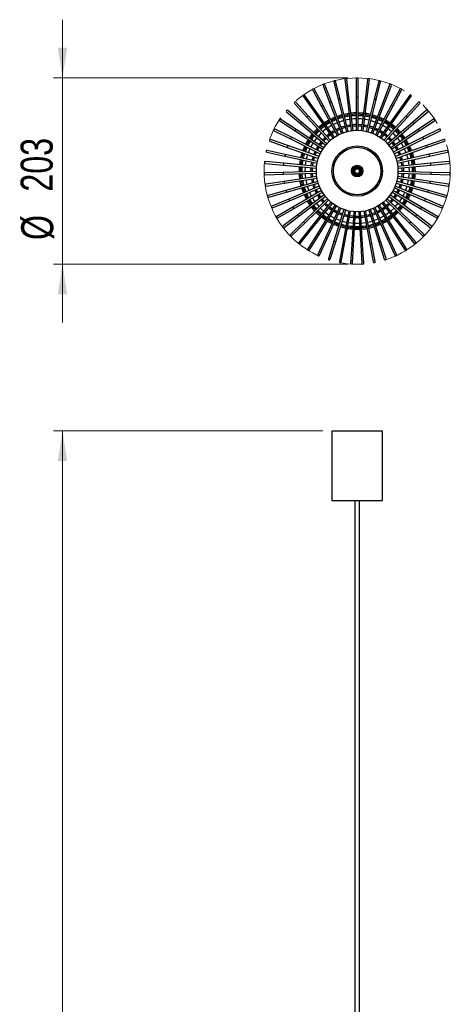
# Model space of a CAD drawing. Header units: millimetres. Extents: x 64 to 111, y 65 to 280.
# Tile 8 of 8: x 64 to 111, y 172 to 280. Entities that reach past the tile are written whole.
import ezdxf

# ---------------------------------------------------------------- set-up
doc = ezdxf.new("R2010")
doc.units = ezdxf.units.MM
doc.linetypes.add('CENTERX2', pattern=[20.32, 12.7, -2.54, 2.54, -2.54])
doc.styles.add('SLDTEXTSTYLE0', font='TXT', dxfattribs={"width": 0.75})
doc.dimstyles.new('SLDDIMSTYLE0', dxfattribs={"dimtxt": 3.5, "dimasz": 3.302, "dimexe": 0, "dimexo": 0.0625, "dimgap": 0.875, "dimtad": 1, "dimlfac": 10, "dimrnd": 1e-09, "dimzin": 12, "dimdsep": 46, "dimtxsty": 'SLDTEXTSTYLE0', "dimsah": 1, "dimcen": 0.09, "dimadec": 0, "dimazin": 3, "dimtfac": 1, "dimtofl": 0, "dimtmove": 0, "dimatfit": 3, "dimfxl": 0, "dimfrac": 2, "dimtolj": 1, "dimtzin": 12, "dimarcsym": 0})
doc.dimstyles.new('SLDDIMSTYLE1', dxfattribs={"dimtxt": 3.5, "dimasz": 3.302, "dimexe": 0, "dimexo": 0.0625, "dimgap": 0.875, "dimtad": 1, "dimdec": 0, "dimlfac": 10, "dimrnd": 1e-09, "dimzin": 12, "dimdsep": 46, "dimtxsty": 'SLDTEXTSTYLE0', "dimsah": 1, "dimcen": 0.09, "dimadec": 0, "dimazin": 3, "dimtfac": 1, "dimtmove": 0, "dimatfit": 0, "dimfxl": 0, "dimfrac": 2, "dimtolj": 1, "dimtzin": 12, "dimarcsym": 0})

# ---------------------------------------------------------------- blocks, each defined once
blk = doc.blocks.new('_D')
at = {"color": 7, "linetype": 'Continuous', "lineweight": 0}
for p, q in [((97.57, 234.93), (68.16, 234.93)), ((69.16, 64.93), (69.16, 234.93)), ((93.97, 64.93), (68.16, 64.93))]:
    blk.add_line(p, q, dxfattribs=at)
at = {"color": 7, "linetype": 'Continuous', "lineweight": 18}
for points in [[(69.16, 234.93), (68.65, 231.63), (69.67, 231.63)], [(69.16, 64.93), (69.67, 68.23), (68.65, 68.23)]]:
    blk.add_solid(points, dxfattribs=at)
at = {"color": 7, "linetype": 'Continuous', "lineweight": 18, "insert": (64.65, 144.8), "char_height": 3.5, "attachment_point": 1, "rotation": 90, "style": 'SLDTEXTSTYLE0'}
blk.add_mtext('1700,00', dxfattribs=at)
blk = doc.blocks.new('_D_2')
at = {"color": 7, "linetype": 'Continuous', "lineweight": 0}
for p, q in [((69.16, 273.45), (69.16, 279.8)), ((100.32, 273.45), (68.16, 273.45)), ((69.16, 253.12), (69.16, 273.45)), ((100.32, 253.12), (68.16, 253.12)), ((69.16, 253.12), (69.16, 246.77))]:
    blk.add_line(p, q, dxfattribs=at)
at = {"color": 7, "linetype": 'Continuous', "lineweight": 18}
for points in [[(69.16, 273.45), (69.67, 276.75), (68.65, 276.75)], [(69.16, 253.12), (68.65, 249.82), (69.67, 249.82)]]:
    blk.add_solid(points, dxfattribs=at)
at = {"color": 7, "linetype": 'Continuous', "lineweight": 18, "char_height": 3.5, "attachment_point": 1, "rotation": 90, "style": 'SLDTEXTSTYLE0'}
for s, insert in [('203', (64.59, 261.04)), ('%%c', (64.65, 255.76))]:
    blk.add_mtext(s, dxfattribs=dict(at, insert=insert))

msp = doc.modelspace()

# ---------------------------------------------------------------- linework, layer by layer
at = {"color": 7, "linetype": 'Continuous', "lineweight": 25}
for p, q in [((98.7697, 273.0198), (99.2575, 271.0802)), ((99.4515, 271.129), (98.9636, 273.0686)), ((99.9855, 273.2598), (100.2313, 271.275)), ((100.4297, 271.2996), (100.184, 273.2844)), ((101.2216, 273.3486), (101.2216, 271.3486)), ((101.4216, 271.3486), (101.4216, 273.3486)), ((102.4592, 273.2848), (102.2134, 271.2999)), ((102.4119, 271.2754), (102.6577, 273.2602)), ((103.6796, 273.0694), (103.1917, 271.1298)), ((103.3857, 271.081), (103.8735, 273.0206)), ((96.4721, 272.103), (97.4182, 270.3409)), ((97.5944, 270.4356), (96.6483, 272.1976)), ((97.5926, 272.6323), (98.3151, 270.7673)), ((98.5016, 270.8396), (97.7791, 272.7045)), ((104.8642, 272.7056), (104.1418, 270.8407)), ((104.3282, 270.7684), (105.0507, 272.6334)), ((105.9952, 272.199), (105.049, 270.437)), ((105.2252, 270.3424), (106.1714, 272.1044)), ((95.9627, 269.3101), (94.6153, 270.7881)), ((95.4251, 271.44), (96.5806, 269.8076)), ((96.7438, 269.9231), (95.5883, 271.5555)), ((98.4083, 270.8034), (98.3151, 270.7673)), ((98.3151, 270.7673), (99.6213, 267.3955)), ((98.5016, 270.8396), (98.4083, 270.8034)), ((99.8078, 267.4679), (98.5016, 270.8396)), ((99.3545, 271.1046), (99.2575, 271.0802)), ((99.2575, 271.0802), (100.1395, 267.5735)), ((99.4515, 271.129), (99.3545, 271.1046)), ((100.3334, 267.6224), (99.4515, 271.129)), ((100.3305, 271.2873), (100.2313, 271.275)), ((100.2313, 271.275), (100.6756, 267.6864)), ((100.4297, 271.2996), (100.3305, 271.2873)), ((100.8741, 267.7111), (100.4297, 271.2996)), ((101.2216, 271.3486), (101.2216, 267.7326)), ((101.3216, 271.3486), (101.2216, 271.3486)), ((101.4216, 271.3486), (101.3216, 271.3486)), ((101.4216, 267.7327), (101.4216, 271.3486)), ((102.2134, 271.2999), (101.769, 267.7114)), ((101.9675, 267.6869), (102.4119, 271.2754)), ((102.3126, 271.2877), (102.2134, 271.2999)), ((103.1917, 271.1298), (102.3098, 267.623)), ((102.4119, 271.2754), (102.3126, 271.2877)), ((102.5037, 267.5743), (103.3857, 271.081)), ((104.1418, 270.8407), (102.8355, 267.4689)), ((103.022, 267.3967), (104.3282, 270.7684)), ((103.2887, 271.1054), (103.1917, 271.1298)), ((103.3857, 271.081), (103.2887, 271.1054)), ((104.235, 270.8045), (104.1418, 270.8407)), ((104.3282, 270.7684), (104.235, 270.8045)), ((107.0554, 271.5573), (105.8998, 269.9249)), ((106.0631, 269.8094), (107.2186, 271.4418)), ((108.0287, 270.7902), (106.6813, 269.3122)), ((93.6138, 269.755), (95.1326, 268.4538)), ((95.2627, 268.6057), (93.7439, 269.9069)), ((94.4675, 270.6534), (95.8148, 269.1753)), ((96.6622, 269.8654), (96.5806, 269.8076)), ((96.5806, 269.8076), (98.6698, 266.8563)), ((96.7438, 269.9231), (96.6622, 269.8654)), ((98.833, 266.9719), (96.7438, 269.9231)), ((97.5063, 270.3882), (97.4182, 270.3409)), ((97.4182, 270.3409), (99.1289, 267.1552)), ((97.5944, 270.4356), (97.5063, 270.3882)), ((99.3051, 267.2499), (97.5944, 270.4356)), ((105.049, 270.437), (103.3384, 267.2513)), ((103.5146, 267.1568), (105.2252, 270.3424)), ((105.8998, 269.9249), (103.8106, 266.9736)), ((103.9739, 266.8581), (106.0631, 269.8094)), ((105.1371, 270.3897), (105.049, 270.437)), ((105.2252, 270.3424), (105.1371, 270.3897)), ((105.9815, 269.8671), (105.8998, 269.9249)), ((106.0631, 269.8094), (105.9815, 269.8671)), ((106.8291, 269.1774), (108.1765, 270.6554)), ((108.9003, 269.9092), (107.3815, 268.608)), ((107.5116, 268.4561), (109.0304, 269.7574)), ((92.877, 268.7586), (94.5442, 267.6539)), ((94.6547, 267.8206), (92.9875, 268.9253)), ((95.2627, 268.6057), (95.1977, 268.5297)), ((98.0086, 266.2531), (95.2627, 268.6057)), ((95.8887, 269.2427), (95.8148, 269.1753)), ((95.8148, 269.1753), (98.2509, 266.5031)), ((95.9627, 269.3101), (95.8887, 269.2427)), ((98.3987, 266.6379), (95.9627, 269.3101)), ((106.6813, 269.3122), (104.2452, 266.6399)), ((104.3931, 266.5053), (106.8291, 269.1774)), ((107.3815, 268.608), (104.6355, 266.2554)), ((106.7552, 269.2448), (106.6813, 269.3122)), ((106.8291, 269.1774), (106.7552, 269.2448)), ((107.4465, 268.5321), (107.3815, 268.608)), ((109.657, 268.9279), (107.9898, 267.8232)), ((108.1003, 267.6564), (109.7675, 268.7612)), ((92.2682, 267.6792), (94.0585, 266.7877)), ((94.1477, 266.9667), (92.3574, 267.8582)), ((94.5994, 267.7372), (94.5442, 267.6539)), ((94.5442, 267.6539), (97.5585, 265.6565)), ((94.6547, 267.8206), (94.5994, 267.7372)), ((97.6689, 265.8233), (94.6547, 267.8206)), ((95.1977, 268.5297), (95.1326, 268.4538)), ((95.1326, 268.4538), (97.8786, 266.1012)), ((104.7657, 266.1036), (107.5116, 268.4561)), ((107.9898, 267.8232), (104.9756, 265.8258)), ((105.0861, 265.6591), (108.1003, 267.6564)), ((107.5116, 268.4561), (107.4465, 268.5321)), ((108.0451, 267.7398), (107.9898, 267.8232)), ((108.1003, 267.6564), (108.0451, 267.7398)), ((110.2875, 267.861), (108.4971, 266.9695)), ((108.5863, 266.7905), (110.3766, 267.6819)), ((91.7967, 266.5331), (93.683, 265.8684)), ((93.7495, 266.057), (91.8632, 266.7217)), ((94.1031, 266.8772), (94.0585, 266.7877)), ((94.0585, 266.7877), (97.2954, 265.1759)), ((94.1477, 266.9667), (94.1031, 266.8772)), ((97.3845, 265.355), (94.1477, 266.9667)), ((97.9376, 266.8468), (97.6554, 266.5557)), ((108.4971, 266.9695), (105.2603, 265.3577)), ((105.3495, 265.1787), (108.5863, 266.7905)), ((108.5417, 266.88), (108.4971, 266.9695)), ((108.5863, 266.7905), (108.5417, 266.88)), ((110.782, 266.7247), (108.8957, 266.0599)), ((108.9622, 265.8713), (110.8485, 266.536)), ((93.4661, 265.1053), (91.5124, 265.5332)), ((93.7162, 265.9627), (93.683, 265.8684)), ((93.683, 265.8684), (97.0934, 264.6666)), ((93.7495, 266.057), (93.7162, 265.9627)), ((97.1598, 264.8553), (93.7495, 266.057)), ((108.8957, 266.0599), (105.4853, 264.8582)), ((105.5518, 264.6696), (108.9622, 265.8713)), ((108.9289, 265.9656), (108.8957, 266.0599)), ((108.9622, 265.8713), (108.9289, 265.9656)), ((111.1332, 265.5362), (109.1795, 265.1083)), ((93.3018, 264.126), (91.3103, 264.3105)), ((91.4696, 265.3378), (93.4233, 264.9099)), ((93.4447, 265.0076), (93.4233, 264.9099)), ((93.4233, 264.9099), (96.9555, 264.1364)), ((93.4661, 265.1053), (93.4447, 265.0076)), ((96.9983, 264.3317), (93.4661, 265.1053)), ((109.1795, 265.1083), (105.6472, 264.3347)), ((105.6901, 264.1394), (109.2222, 264.9129)), ((109.2008, 265.0106), (109.1795, 265.1083)), ((109.2222, 264.9129), (109.2008, 265.0106)), ((109.2222, 264.9129), (111.1759, 265.3408)), ((111.3356, 264.3136), (109.3441, 264.129)), ((91.2919, 264.1114), (93.2833, 263.9268)), ((96.8733, 263.2452), (93.2591, 263.1339)), ((93.2926, 264.0264), (93.2833, 263.9268)), ((93.2833, 263.9268), (96.8839, 263.5932)), ((93.3018, 264.126), (93.2926, 264.0264)), ((96.9023, 263.7923), (93.3018, 264.126)), ((100.7888, 263.2479), (100.6945, 263.2415)), ((100.8941, 263.2549), (100.7888, 263.2479)), ((109.3441, 264.129), (105.7436, 263.7954)), ((105.7621, 263.5963), (109.3626, 263.9299)), ((109.3872, 263.1369), (105.773, 263.2483)), ((107.5119, 263.6566), (107.505, 263.7578)), ((107.5225, 263.1944), (107.5119, 263.6566)), ((107.6616, 263.6656), (107.6543, 263.7716)), ((109.3533, 264.0295), (109.3441, 264.129)), ((109.3626, 263.9299), (109.3533, 264.0295)), ((109.3626, 263.9299), (111.354, 264.1144)), ((93.2591, 263.1339), (91.2601, 263.0723)), ((91.2662, 262.8724), (93.2653, 262.9339)), ((93.3387, 262.144), (91.3623, 261.8372)), ((93.2591, 263.1339), (93.2622, 263.0339)), ((93.2622, 263.0339), (93.2653, 262.9339)), ((93.2653, 262.9339), (96.8795, 263.0453)), ((96.9117, 262.6987), (93.3387, 262.144)), ((93.3387, 262.144), (93.354, 262.0452)), ((93.3693, 261.9464), (96.9425, 262.501)), ((97.0171, 262.161), (93.5392, 261.1715)), ((109.1078, 261.1744), (105.6299, 262.164)), ((105.7043, 262.5041), (109.2773, 261.9494)), ((109.308, 262.1471), (105.7349, 262.7017)), ((105.7669, 263.0484), (109.381, 262.937)), ((106.1945, 262.6304), (106.2323, 263.0443)), ((109.2927, 262.0483), (109.308, 262.1471)), ((111.2844, 261.8403), (109.308, 262.1471)), ((109.381, 262.937), (109.3841, 263.037)), ((109.381, 262.937), (111.3801, 262.8754)), ((109.3841, 263.037), (109.3872, 263.1369)), ((111.3862, 263.0754), (109.3872, 263.1369)), ((91.393, 261.6396), (93.3693, 261.9464)), ((93.5392, 261.1715), (91.6156, 260.6241)), ((93.354, 262.0452), (93.3693, 261.9464)), ((93.5392, 261.1715), (93.5666, 261.0753)), ((93.5666, 261.0753), (93.594, 260.9791)), ((93.594, 260.9791), (97.0719, 261.9686)), ((97.1877, 261.6403), (93.8578, 260.2309)), ((93.9358, 260.0467), (97.2657, 261.4562)), ((97.421, 261.1446), (94.2896, 259.3367)), ((96.6101, 261.8373), (96.7456, 261.4532)), ((108.3582, 259.3393), (105.2267, 261.1473)), ((105.3818, 261.459), (108.7116, 260.0496)), ((108.7896, 260.2338), (105.4596, 261.6432)), ((105.5752, 261.9716), (109.0531, 260.9821)), ((105.9018, 261.4561), (106.0368, 261.8396)), ((106.04, 261.3976), (106.1802, 261.7956)), ((109.0531, 260.9821), (109.0804, 261.0783)), ((109.0804, 261.0783), (109.1078, 261.1744)), ((111.0315, 260.6271), (109.1078, 261.1744)), ((109.2773, 261.9494), (109.2927, 262.0483)), ((109.2773, 261.9494), (111.2537, 261.6427)), ((91.6703, 260.4318), (93.594, 260.9791)), ((93.8578, 260.2309), (92.016, 259.4514)), ((92.094, 259.2672), (93.9358, 260.0467)), ((93.8578, 260.2309), (93.8968, 260.1388)), ((93.8968, 260.1388), (93.9358, 260.0467)), ((94.3896, 259.1635), (97.5211, 260.9714)), ((97.7135, 260.6813), (94.8279, 258.5022)), ((94.9485, 258.3426), (97.834, 260.5217)), ((98.0606, 260.2574), (95.4648, 257.7403)), ((95.604, 257.5967), (98.1999, 260.1139)), ((104.4485, 260.1161), (107.0444, 257.5989)), ((107.1836, 257.7425), (104.5877, 260.2597)), ((104.8141, 260.5242), (107.6996, 258.3451)), ((107.8201, 258.5047), (104.9346, 260.6838)), ((105.1267, 260.9741), (108.2582, 259.1661)), ((108.7116, 260.0496), (108.7506, 260.1417)), ((108.7116, 260.0496), (110.5534, 259.27)), ((108.7506, 260.1417), (108.7896, 260.2338)), ((110.6314, 259.4542), (108.7896, 260.2338)), ((109.0531, 260.9821), (110.9767, 260.4347)), ((94.2896, 259.3367), (92.5575, 258.3367)), ((92.6575, 258.1635), (94.3896, 259.1635)), ((94.2896, 259.3367), (94.3396, 259.2501)), ((94.3396, 259.2501), (94.3896, 259.1635)), ((98.4573, 259.8795), (96.1904, 257.0624)), ((96.3462, 256.937), (98.6131, 259.7541)), ((98.8973, 259.5531), (96.9938, 256.4788)), ((97.1639, 256.3735), (99.0674, 259.4479)), ((99.3742, 259.2833), (97.8629, 255.9984)), ((98.0446, 255.9148), (99.5559, 259.1997)), ((99.8806, 259.0741), (98.7844, 255.6284)), ((98.975, 255.5677), (100.0712, 259.0135)), ((100.4088, 258.9287), (99.7444, 255.3744)), ((102.9048, 255.375), (102.2404, 258.9294)), ((102.578, 259.0144), (103.6741, 255.5687)), ((103.8647, 255.6293), (102.7685, 259.0751)), ((103.0931, 259.201), (104.6044, 255.9161)), ((104.7861, 255.9997), (103.2748, 259.2846)), ((103.5814, 259.4494), (105.485, 256.3751)), ((105.655, 256.4804), (103.7515, 259.5548)), ((104.0355, 259.756), (106.3024, 256.939)), ((106.4582, 257.0643), (104.1913, 259.8815)), ((108.2582, 259.1661), (108.3082, 259.2527)), ((108.2582, 259.1661), (109.9902, 258.1661)), ((108.3082, 259.2527), (108.3582, 259.3393)), ((110.0902, 258.3393), (108.3582, 259.3393)), ((94.8279, 258.5022), (93.2319, 257.297)), ((93.3524, 257.1374), (94.9485, 258.3426)), ((94.8279, 258.5022), (94.8882, 258.4224)), ((94.8882, 258.4224), (94.9485, 258.3426)), ((99.941, 255.3377), (100.6054, 258.8921)), ((100.951, 258.8494), (100.7284, 255.2404)), ((100.928, 255.2281), (101.1506, 258.8371)), ((101.4987, 258.8373), (101.7213, 255.2282)), ((101.9209, 255.2406), (101.6983, 258.8496)), ((102.0438, 258.8925), (102.7082, 255.3382)), ((107.6996, 258.3451), (107.7599, 258.4249)), ((107.6996, 258.3451), (109.2956, 257.1398)), ((107.7599, 258.4249), (107.8201, 258.5047)), ((109.4162, 257.2994), (107.8201, 258.5047)), ((95.4648, 257.7403), (94.0289, 256.348)), ((94.1682, 256.2045), (95.604, 257.5967)), ((96.1904, 257.0624), (94.9365, 255.5042)), ((95.0924, 255.3789), (96.3462, 256.937)), ((95.4648, 257.7403), (95.5344, 257.6685)), ((95.5344, 257.6685), (95.604, 257.5967)), ((96.1904, 257.0624), (96.2683, 256.9997)), ((96.2683, 256.9997), (96.3462, 256.937)), ((101.0736, 257.5893), (101.3231, 257.5838)), ((101.3231, 257.5838), (101.5757, 257.5894)), ((106.3024, 256.939), (106.3803, 257.0016)), ((106.3024, 256.939), (107.5563, 255.3808)), ((106.3803, 257.0016), (106.4582, 257.0643)), ((107.7121, 255.5062), (106.4582, 257.0643)), ((107.0444, 257.5989), (107.114, 257.6707)), ((107.0444, 257.5989), (108.4802, 256.2067)), ((107.114, 257.6707), (107.1836, 257.7425)), ((108.6194, 256.3503), (107.1836, 257.7425)), ((96.9938, 256.4788), (95.941, 254.7784)), ((96.111, 254.6731), (97.1639, 256.3735)), ((96.9938, 256.4788), (97.0789, 256.4262)), ((97.8629, 255.9984), (97.027, 254.1814)), ((97.0789, 256.4262), (97.1639, 256.3735)), ((97.2087, 254.0978), (98.0446, 255.9148)), ((97.8629, 255.9984), (97.9537, 255.9566)), ((97.9537, 255.9566), (98.0446, 255.9148)), ((104.6044, 255.9161), (104.6953, 255.9579)), ((104.6044, 255.9161), (105.4403, 254.0991)), ((104.6953, 255.9579), (104.7861, 255.9997)), ((105.622, 254.1827), (104.7861, 255.9997)), ((105.485, 256.3751), (105.57, 256.4278)), ((105.485, 256.3751), (106.5378, 254.6747)), ((105.57, 256.4278), (105.655, 256.4804)), ((106.7079, 254.78), (105.655, 256.4804)), ((98.7844, 255.6284), (98.1781, 253.7225)), ((98.3687, 253.6619), (98.975, 255.5677)), ((98.7844, 255.6284), (98.8797, 255.5981)), ((98.8797, 255.5981), (98.975, 255.5677)), ((99.7444, 255.3744), (99.3769, 253.4085)), ((99.5735, 253.3717), (99.941, 255.3377)), ((99.7444, 255.3744), (99.8427, 255.356)), ((99.8427, 255.356), (99.941, 255.3377)), ((100.7284, 255.2404), (100.6052, 253.2442)), ((100.7284, 255.2404), (100.8282, 255.2342)), ((100.8049, 253.2318), (100.928, 255.2281)), ((100.8282, 255.2342), (100.928, 255.2281)), ((101.7213, 255.2282), (101.8211, 255.2344)), ((101.7213, 255.2282), (101.8444, 253.232)), ((101.8211, 255.2344), (101.9209, 255.2406)), ((102.0441, 253.2444), (101.9209, 255.2406)), ((102.7082, 255.3382), (102.8065, 255.3566)), ((102.7082, 255.3382), (103.0757, 253.3723)), ((102.8065, 255.3566), (102.9048, 255.375)), ((103.2723, 253.409), (102.9048, 255.375)), ((103.6741, 255.5687), (103.7694, 255.599)), ((103.6741, 255.5687), (104.2804, 253.6628)), ((103.7694, 255.599), (103.8647, 255.6293)), ((104.471, 253.7234), (103.8647, 255.6293)), ((98.5731, 234.9293), (98.5731, 227.3293)), ((98.5731, 234.9293), (104.0731, 234.9293)), ((104.0731, 227.3293), (104.0731, 234.9293)), ((98.5731, 227.3293), (104.0731, 227.3293)), ((101.0731, 227.3293), (101.0731, 98.3293)), ((101.5731, 98.3293), (101.5731, 227.3293))]:
    msp.add_line(p, q, dxfattribs=at)
at = {"color": 7, "linetype": 'Continuous', "lineweight": 25, "flags": 128}
for points in [[(98.3009, 268.6973), (98.1712, 268.6229), (97.8217, 268.4005)], [(98.3032, 268.6929), (97.95, 268.48), (97.8246, 268.3964)], [(98.9348, 269.1676), (98.652, 269.0447), (98.4061, 268.9241)], [(98.989, 269.0277), (98.584, 268.8459), (98.477, 268.792)], [(98.9908, 269.023), (98.7723, 268.9293), (98.4794, 268.7876)], [(99.676, 269.4165), (99.5404, 269.3784), (99.1213, 269.2399)], [(99.7126, 269.271), (99.4543, 269.1954), (99.1755, 269.1)], [(99.8345, 268.786), (99.5617, 268.7048), (99.3561, 268.6337)], [(100.4421, 269.5724), (100.0009, 269.4946), (99.8699, 269.4653)], [(100.4605, 269.4235), (100.3672, 269.4097), (99.9067, 269.3198), (99.9065, 269.3198)], [(100.4611, 269.4185), (100.1089, 269.3586), (99.9077, 269.3149)], [(100.522, 268.9272), (100.4314, 268.9136), (100.0285, 268.8348)], [(101.2216, 269.633), (100.9413, 269.6223), (100.6406, 269.597)], [(101.2216, 269.483), (100.8333, 269.4644), (100.659, 269.4481)], [(101.2216, 269.478), (101.039, 269.4723), (100.6596, 269.4432)], [(101.2216, 268.9829), (100.8759, 268.9662), (100.7205, 268.9519)], [(102.0026, 269.5973), (101.8903, 269.6084), (101.4216, 269.633)], [(101.9841, 269.4485), (101.7711, 269.4676), (101.4216, 269.483)], [(101.9227, 268.9522), (101.7703, 268.9662), (101.4216, 268.9829)], [(102.6147, 268.8355), (102.2148, 268.9136), (102.1212, 268.9277)], [(102.7355, 269.3157), (102.4397, 269.3773), (102.182, 269.419)], [(102.7733, 269.466), (102.3613, 269.5483), (102.2011, 269.5728)], [(103.2872, 268.6347), (103.0845, 268.7048), (102.8087, 268.7868)], [(103.466, 269.0964), (103.346, 269.1392), (102.9294, 269.2669)], [(103.4678, 269.101), (103.1519, 269.208), (102.9307, 269.2718)], [(103.522, 269.2409), (103.2834, 269.3236), (102.9673, 269.4173)], [(104.1641, 268.789), (103.783, 268.9695), (103.6525, 269.0242)], [(104.1664, 268.7934), (104.0245, 268.8644), (103.6543, 269.0288)], [(104.8191, 268.3981), (104.6124, 268.5334), (104.3403, 268.6944)], [(104.8219, 268.4022), (104.4388, 268.6441), (104.3427, 268.6988)], [(104.9086, 268.5247), (104.5783, 268.736), (104.4136, 268.831)], [(96.9706, 267.9075), (96.7319, 267.6706), (96.5655, 267.4895)], [(97.0751, 267.7929), (96.8667, 267.5871), (96.6832, 267.3886)], [(97.5718, 268.4073), (97.437, 268.3059), (97.1184, 268.0423)], [(97.6585, 268.2849), (97.402, 268.0864), (97.2195, 267.9314)], [(97.6614, 268.2808), (97.5667, 268.21), (97.2228, 267.9277)], [(97.9474, 267.8767), (97.6213, 267.6181), (97.5564, 267.5619)], [(98.5374, 268.2567), (98.3449, 268.1438), (98.1106, 267.9923)], [(98.8308, 267.7104), (98.6187, 267.5841), (98.4689, 267.4862)], [(98.9018, 267.5782), (98.5629, 267.3687), (98.5556, 267.3637)], [(98.9089, 267.565), (98.5965, 267.3732), (98.5643, 267.3515)], [(99.3937, 267.9831), (99.3737, 267.9749), (99.007, 267.8051)], [(99.4479, 267.8432), (99.293, 267.7764), (99.078, 267.6729)], [(99.4533, 267.8292), (99.3269, 267.7751), (99.0851, 267.6597)], [(99.9858, 268.1846), (99.7731, 268.1215), (99.5801, 268.0554)], [(100.0224, 268.0391), (99.6813, 267.9324), (99.6343, 267.9155)], [(100.026, 268.0246), (99.7149, 267.9283), (99.6398, 267.9015)], [(100.5982, 268.3118), (100.1833, 268.2343), (100.1797, 268.2335)], [(100.6166, 268.1629), (100.4905, 268.143), (100.2163, 268.088)], [(100.6185, 268.148), (100.523, 268.1332), (100.22, 268.0734)], [(101.2216, 268.3628), (101.0249, 268.355), (100.7967, 268.3364)], [(101.2216, 268.2128), (100.9056, 268.1961), (100.8151, 268.1876)], [(101.2216, 268.1978), (100.9371, 268.1836), (100.8169, 268.1727)], [(101.8465, 268.3368), (101.4503, 268.3622), (101.4216, 268.3628)], [(101.828, 268.1879), (101.7418, 268.196), (101.4216, 268.2128)], [(101.8262, 268.173), (101.7708, 268.1784), (101.4216, 268.1978)], [(102.4232, 268.0741), (102.1842, 268.1228), (102.0247, 268.1485)], [(102.4269, 268.0887), (102.1569, 268.1428), (102.0265, 268.1634)], [(102.4635, 268.2342), (102.2954, 268.2699), (102.045, 268.3123)], [(103.0035, 267.9026), (102.9896, 267.9076), (102.6172, 268.0254)], [(103.009, 267.9166), (102.9661, 267.932), (102.6208, 268.0399)], [(103.0632, 268.0565), (102.7092, 268.171), (102.6574, 268.1854)], [(103.5584, 267.6611), (103.3758, 267.7496), (103.1901, 267.8304)], [(103.5655, 267.6743), (103.3543, 267.7759), (103.1955, 267.8444)], [(103.6365, 267.8065), (103.5048, 267.8714), (103.2497, 267.9843)], [(104.0794, 267.3532), (103.7471, 267.5595), (103.7346, 267.5665)], [(104.088, 267.3655), (104.0843, 267.368), (103.7417, 267.5797)], [(104.1747, 267.4879), (103.8811, 267.6728), (103.8127, 267.7119)], [(104.533, 267.9941), (104.3013, 268.1438), (104.1061, 268.2582)], [(105.0875, 267.5639), (105.025, 267.6181), (104.6963, 267.8785)], [(105.4244, 267.9335), (105.2116, 268.1128), (104.9852, 268.2867)], [(105.5255, 268.0443), (105.3545, 268.1899), (105.0719, 268.4091)], [(105.9609, 267.391), (105.7099, 267.658), (105.5689, 267.7951)], [(105.9647, 267.3942), (105.8955, 267.4711), (105.5723, 267.7987)], [(95.9743, 266.7062), (95.8709, 266.539), (95.6834, 266.202)], [(96.0994, 266.6234), (95.9048, 266.2975), (95.8177, 266.1352)], [(96.1035, 266.6206), (96.0122, 266.4732), (95.8222, 266.1329)], [(96.5494, 267.24), (96.4213, 267.0802), (96.2098, 266.7901)], [(96.5532, 267.2367), (96.2686, 266.8657), (96.214, 266.7873)], [(96.9291, 266.9146), (96.7117, 266.6342), (96.6267, 266.5139)], [(97.4086, 267.4271), (97.2926, 267.3143), (97.0592, 267.0665)], [(97.4, 266.5112), (97.3549, 266.4555), (97.1436, 266.1714)], [(97.8264, 266.9688), (97.6342, 266.7764), (97.5301, 266.6631)], [(97.9274, 266.8579), (97.9123, 266.8435), (97.644, 266.5655)], [(98.3057, 267.3706), (98.2683, 267.3427), (97.9741, 267.1036)], [(98.3924, 267.2481), (98.2265, 267.1199), (98.0752, 266.9927)], [(98.4011, 267.2359), (98.2595, 267.1272), (98.0853, 266.9816)], [(104.5586, 266.9837), (104.4348, 267.0883), (104.2427, 267.2377)], [(104.5687, 266.9948), (104.4207, 267.1191), (104.2513, 267.25)], [(104.6698, 267.1056), (104.5772, 267.1847), (104.338, 267.3724)], [(104.9887, 266.558), (104.7463, 266.8107), (104.7064, 266.849)], [(105.0001, 266.5678), (104.7348, 266.8426), (104.7165, 266.8601)], [(105.114, 266.6654), (104.8922, 266.8988), (104.8176, 266.9709)], [(105.585, 267.0688), (105.3536, 267.3143), (105.2354, 267.4292)], [(105.5009, 266.1739), (105.4451, 266.2529), (105.2442, 266.5136)], [(106.0178, 266.5164), (105.9345, 266.6342), (105.7151, 266.917)], [(106.4305, 266.7899), (106.3195, 266.9463), (106.0911, 267.2391)], [(106.4347, 266.7927), (106.199, 267.1133), (106.0949, 267.2424)], [(106.5597, 266.8755), (106.3452, 267.1699), (106.2088, 267.34)], [(106.8271, 266.1379), (106.7209, 266.3341), (106.5452, 266.626)], [(106.9614, 266.2048), (106.8683, 266.378), (106.6702, 266.7088)], [(95.5943, 266.023), (95.4466, 265.69), (95.3675, 265.4869)], [(95.7331, 265.9539), (95.5919, 265.6357), (95.5137, 265.4353)], [(96.1762, 265.7332), (96.057, 265.4651), (95.9806, 265.2708)], [(96.5162, 266.3471), (96.4631, 266.262), (96.2653, 265.9123)], [(96.7313, 265.4568), (96.6908, 265.369), (96.5655, 265.0647)], [(96.8656, 265.3899), (96.7488, 265.1226), (96.707, 265.0148)], [(96.8791, 265.3832), (96.7742, 265.1451), (96.7212, 265.0099)], [(97.0332, 266.0046), (96.8815, 265.7493), (96.8204, 265.6359)], [(97.1582, 265.9217), (97.1254, 265.8692), (96.9547, 265.569)], [(97.1707, 265.9134), (97.1542, 265.8871), (96.9681, 265.5623)], [(97.514, 266.4136), (97.3598, 266.2158), (97.2686, 266.0885)], [(97.5254, 266.4038), (97.3899, 266.2313), (97.2812, 266.0802)], [(105.3633, 266.0827), (105.2931, 266.1815), (105.1189, 266.4062)], [(105.3758, 266.091), (105.2872, 266.2148), (105.1303, 266.4159)], [(105.6766, 265.565), (105.5245, 265.8344), (105.4738, 265.9161)], [(105.6901, 265.5717), (105.5215, 265.8681), (105.4863, 265.9243)], [(105.8244, 265.6386), (105.6791, 265.8976), (105.6114, 266.0072)], [(105.924, 265.0127), (105.8951, 265.0876), (105.7658, 265.386)], [(105.9381, 265.0177), (105.8978, 265.1214), (105.7793, 265.3927)], [(106.0796, 265.0676), (106.054, 265.1345), (105.9136, 265.4596)], [(106.3795, 265.915), (106.1832, 266.262), (106.1283, 266.3497)], [(106.6645, 265.2737), (106.5892, 265.4651), (106.4687, 265.736)], [(107.1314, 265.4382), (107.0158, 265.7273), (106.9118, 265.9567)], [(95.0992, 264.5429), (95.0586, 264.322), (95.01, 263.9677)], [(95.2457, 264.5108), (95.1747, 264.0819), (95.1594, 263.9538)], [(95.2506, 264.5097), (95.2095, 264.2849), (95.1644, 263.9534)], [(95.4426, 265.2484), (95.3654, 265.0001), (95.2885, 264.7062)], [(95.7342, 264.4038), (95.6933, 264.1755), (95.6574, 263.9077)], [(96.4991, 264.8761), (96.4079, 264.5673), (96.3827, 264.4666)], [(96.6406, 264.8262), (96.6094, 264.728), (96.5293, 264.4345)], [(96.6547, 264.8212), (96.6327, 264.7526), (96.5439, 264.4312)], [(106.1016, 264.4342), (106.0316, 264.6934), (105.9905, 264.8241)], [(106.1162, 264.4375), (106.0372, 264.7268), (106.0047, 264.8291)], [(106.2628, 264.4696), (106.1923, 264.7322), (106.1462, 264.879)], [(106.9885, 263.9108), (106.9529, 264.1755), (106.9114, 264.4069)], [(107.3521, 264.7081), (107.3193, 264.8408), (107.1979, 265.2496)], [(107.357, 264.7092), (107.269, 265.0404), (107.2026, 265.2513)], [(107.5036, 264.7413), (107.4177, 265.0665), (107.3441, 265.3011)], [(107.4815, 263.9564), (107.4198, 264.3828), (107.395, 264.5128)], [(107.4865, 263.9569), (107.466, 264.1236), (107.3999, 264.5138)], [(107.6358, 263.9707), (107.6154, 264.1382), (107.5464, 264.5459)], [(94.9916, 263.7685), (94.9738, 263.3768), (94.9738, 263.1867)], [(95.141, 263.7547), (95.1319, 263.6147), (95.1238, 263.1913)], [(95.146, 263.7542), (95.1285, 263.3513), (95.1288, 263.1915)], [(95.639, 263.7085), (95.6231, 263.2838), (95.6236, 263.2067)], [(96.2564, 263.6513), (96.2431, 263.3046), (96.2434, 263.2258)], [(96.34, 264.2712), (96.3178, 264.1515), (96.2748, 263.8505)], [(96.4058, 263.6375), (96.3976, 263.4937), (96.3934, 263.2304)], [(96.4207, 263.6361), (96.4139, 263.5233), (96.4084, 263.2309)], [(96.4865, 264.2391), (96.4331, 263.9106), (96.4242, 263.8366)], [(96.5012, 264.2359), (96.4519, 263.9388), (96.4391, 263.8352)], [(106.2067, 263.8383), (106.2021, 263.8774), (106.1444, 264.2389)], [(106.2217, 263.8397), (106.2133, 263.9094), (106.1591, 264.2421)], [(106.2379, 263.234), (106.2349, 263.4615), (106.2252, 263.6392)], [(106.2528, 263.2335), (106.2487, 263.4924), (106.2402, 263.6406)], [(106.3711, 263.8535), (106.3656, 263.8999), (106.3056, 264.2742)], [(106.4028, 263.2289), (106.3995, 263.4758), (106.3896, 263.6544)], [(107.0226, 263.2098), (107.0231, 263.2838), (107.007, 263.7116)], [(107.5175, 263.1945), (107.5159, 263.4507), (107.5, 263.7573)], [(107.6724, 263.1898), (107.6724, 263.1908), (107.6616, 263.6656)], [(95.0646, 262.2095), (95.1123, 261.9616), (95.1893, 261.6409)], [(95.13, 262.9914), (95.1529, 262.6771), (95.1821, 262.4302)], [(95.135, 262.9916), (95.1411, 262.8826), (95.1871, 262.4309)], [(95.2178, 262.2333), (95.2723, 261.9548), (95.3384, 261.6834)], [(95.6298, 263.0068), (95.6407, 262.8366), (95.6763, 262.5069)], [(95.707, 262.3093), (95.7806, 261.9532), (95.8146, 261.8189)], [(96.2497, 263.0259), (96.2592, 262.8794), (96.2891, 262.602)], [(96.3198, 262.4044), (96.3976, 262.0406), (96.411, 261.9886)], [(96.3996, 263.0305), (96.433, 262.6582), (96.4373, 262.625)], [(96.4146, 263.031), (96.4441, 262.6902), (96.4521, 262.6273)], [(96.4681, 262.4274), (96.5036, 262.2458), (96.5553, 262.0296)], [(96.4829, 262.4297), (96.512, 262.2786), (96.5697, 262.0337)], [(106.0773, 262.0367), (106.1212, 262.2181), (106.1639, 262.4327)], [(106.0917, 262.0326), (106.1423, 262.2445), (106.1787, 262.4304)], [(106.2093, 262.6281), (106.2131, 262.657), (106.2468, 263.0336)], [(106.236, 261.9915), (106.2877, 262.2073), (106.3269, 262.4074)], [(106.3576, 262.6051), (106.3604, 262.6265), (106.3967, 263.029)], [(106.8324, 261.8218), (106.8656, 261.9532), (106.9397, 262.3123)], [(106.9703, 262.5099), (107.0055, 262.8366), (107.0165, 263.0099)], [(107.3086, 261.6864), (107.3944, 262.0521), (107.4289, 262.2364)], [(107.3134, 261.685), (107.3415, 261.7941), (107.4339, 262.2356)], [(107.4577, 261.6439), (107.4925, 261.7803), (107.5821, 262.2126)], [(107.4595, 262.434), (107.4702, 262.5148), (107.5107, 262.9819)], [(107.4645, 262.4332), (107.4973, 262.7189), (107.5164, 262.9945)], [(107.6127, 262.4102), (107.6477, 262.7166), (107.6663, 262.9899)], [(95.2441, 261.4486), (95.3787, 261.0507), (95.4377, 260.8996)], [(95.3884, 261.4896), (95.4479, 261.3034), (95.5758, 260.9581)], [(95.3932, 261.491), (95.542, 261.0574), (95.5804, 260.9601)], [(95.8694, 261.6265), (95.9021, 261.5224), (96.0363, 261.153)], [(96.4658, 261.7962), (96.5189, 261.6328), (96.6074, 261.3947)], [(96.6245, 261.8414), (96.7511, 261.48), (96.7594, 261.4591)], [(96.6854, 261.2106), (96.8615, 260.8547), (96.8753, 260.8295)], [(96.8236, 261.2691), (96.9207, 261.0649), (97.0052, 260.9046)], [(96.8374, 261.2749), (96.9205, 261.0987), (97.0182, 260.9121)], [(105.6295, 260.9148), (105.6978, 261.0435), (105.8101, 261.2777)], [(105.6425, 260.9073), (105.7249, 261.0637), (105.8239, 261.2719)], [(105.7724, 260.8322), (105.864, 261.0065), (105.962, 261.2134)], [(105.888, 261.4619), (106.0135, 261.815), (106.0226, 261.8443)], [(106.611, 261.1559), (106.7441, 261.5224), (106.7777, 261.6295)], [(107.0669, 260.9629), (107.1392, 261.1505), (107.2539, 261.494)], [(107.0715, 260.961), (107.2116, 261.3432), (107.2587, 261.4926)], [(107.2097, 260.9025), (107.3629, 261.3235), (107.403, 261.4516)], [(95.5157, 260.7155), (95.5622, 260.6127), (95.7753, 260.1944)], [(95.6538, 260.7739), (95.8138, 260.4399), (95.9052, 260.2695)], [(95.6584, 260.7759), (95.7269, 260.6266), (95.9095, 260.272)], [(95.8753, 260.0213), (96.0247, 259.7839), (96.197, 259.5361)], [(96.0096, 260.0988), (96.1917, 259.813), (96.3207, 259.6295)], [(96.1144, 260.9689), (96.2444, 260.6961), (96.3383, 260.5195)], [(96.9753, 260.6564), (97.0804, 260.4899), (97.2106, 260.3016)], [(97.1053, 260.7314), (97.1247, 260.6995), (97.3303, 260.392)], [(97.1183, 260.7389), (97.1217, 260.7332), (97.3423, 260.401)], [(97.3312, 260.142), (97.6058, 259.8215), (97.6083, 259.8188)], [(97.4509, 260.2324), (97.6219, 260.0271), (97.716, 259.9232)], [(97.4629, 260.2414), (97.6132, 260.0599), (97.7267, 259.9337)], [(104.9216, 259.9359), (104.9921, 260.0134), (105.1852, 260.2439)], [(104.9323, 259.9255), (105.0235, 260.0262), (105.1972, 260.2348)], [(105.0401, 259.821), (105.155, 259.9487), (105.3169, 260.1444)], [(105.3057, 260.4035), (105.4921, 260.6805), (105.5295, 260.7415)], [(105.3177, 260.3945), (105.5208, 260.6984), (105.5425, 260.734)], [(105.4374, 260.3041), (105.6576, 260.6345), (105.6725, 260.659)], [(106.3094, 260.5222), (106.4018, 260.6961), (106.5331, 260.9717)], [(106.3274, 259.632), (106.5095, 259.8957), (106.6382, 260.1014)], [(106.4511, 259.5386), (106.5168, 259.6303), (106.7725, 260.0239)], [(106.7425, 260.2722), (106.8515, 260.4773), (106.9936, 260.7768)], [(106.8724, 260.1971), (107.0033, 260.4452), (107.1318, 260.7183)], [(96.3175, 259.3765), (96.6055, 259.0333), (96.6964, 258.9346)], [(96.4373, 259.4669), (96.5956, 259.2725), (96.8041, 259.039)], [(96.8363, 259.7683), (96.9888, 259.5819), (97.1631, 259.3871)], [(97.3023, 259.2436), (97.6213, 258.9495), (97.6735, 258.9054)], [(97.7475, 259.6752), (97.9085, 259.5226), (98.0622, 259.3885)], [(97.8552, 259.7797), (97.9114, 259.725), (98.1563, 259.5054)], [(97.866, 259.7901), (97.8999, 259.7569), (98.1657, 259.5171)], [(98.2181, 259.2632), (98.2352, 259.25), (98.5656, 259.0173)], [(98.3121, 259.3801), (98.5619, 259.1996), (98.6446, 259.1449)], [(98.3215, 259.3918), (98.5452, 259.2291), (98.6525, 259.1577)], [(98.8147, 259.0397), (98.9182, 258.9801), (99.1735, 258.8471)], [(98.8226, 259.0524), (98.8991, 259.0081), (99.1798, 258.8607)], [(103.4692, 258.8621), (103.6931, 258.9779), (103.8263, 259.054)], [(103.4755, 258.8485), (103.7269, 258.9795), (103.8342, 259.0412)], [(103.9963, 259.1593), (104.0497, 259.1944), (104.3271, 259.3937)], [(104.0042, 259.1466), (104.0833, 259.1989), (104.3365, 259.382)], [(104.0832, 259.019), (104.2052, 259.1005), (104.4306, 259.2651)], [(104.4829, 259.5191), (104.7016, 259.714), (104.7824, 259.7923)], [(104.4923, 259.5074), (104.7339, 259.7241), (104.7932, 259.7819)], [(104.5864, 259.3905), (104.8625, 259.6398), (104.9009, 259.6774)], [(104.9751, 258.9074), (105.025, 258.9495), (105.3461, 259.2457)], [(105.4852, 259.3894), (105.6574, 259.5819), (105.8118, 259.7707)], [(105.8407, 259.0447), (105.9392, 259.1523), (106.2069, 259.4724)], [(105.8442, 259.0412), (106.0777, 259.3046), (106.2109, 259.4694)], [(105.952, 258.9368), (106.2292, 259.2524), (106.3306, 259.379)], [(96.8356, 258.791), (96.9363, 258.6926), (97.2659, 258.399)], [(96.9433, 258.8954), (97.2547, 258.6054), (97.36, 258.5158)], [(96.9469, 258.8989), (97.1049, 258.7467), (97.3631, 258.5197)], [(97.4218, 258.2736), (97.6696, 258.0901), (97.897, 257.9374)], [(97.5158, 258.3905), (97.6201, 258.3111), (97.9759, 258.0649)], [(97.5189, 258.3944), (97.8375, 258.1624), (97.9786, 258.0692)], [(97.8293, 258.7801), (97.9727, 258.6724), (98.2392, 258.4901)], [(98.146, 257.9597), (98.4125, 257.8095), (98.6426, 257.6932)], [(98.1486, 257.964), (98.2348, 257.9135), (98.6447, 257.6977)], [(98.4093, 258.3849), (98.7354, 258.2051), (98.8516, 258.1475)], [(98.7357, 258.9121), (98.9512, 258.7915), (99.1108, 258.7108)], [(99.0334, 258.0639), (99.1418, 258.0177), (99.5016, 257.8827)], [(99.2925, 258.6273), (99.3354, 258.6088), (99.6896, 258.4736)], [(99.3552, 258.7636), (99.6801, 258.6356), (99.735, 258.6166)], [(99.3615, 258.7772), (99.6566, 258.66), (99.7396, 258.6309)], [(99.8802, 258.413), (100.1429, 258.3428), (100.2931, 258.3093)], [(99.9256, 258.556), (100.0802, 258.513), (100.3206, 258.4568)], [(99.9302, 258.5703), (100.0547, 258.5353), (100.3234, 258.4715)], [(100.4897, 258.2726), (100.5605, 258.2614), (100.9122, 258.2204)], [(100.5172, 258.4201), (100.9044, 258.3716), (100.9214, 258.3702)], [(100.52, 258.4349), (100.8754, 258.3892), (100.9223, 258.3852)], [(101.1118, 258.2082), (101.4087, 258.2045), (101.5375, 258.2083)], [(101.121, 258.3579), (101.3225, 258.3538), (101.5283, 258.3581)], [(101.1219, 258.3729), (101.2921, 258.3689), (101.5273, 258.373)], [(101.727, 258.3854), (102.1232, 258.4344), (102.1293, 258.4354)], [(101.7279, 258.3704), (101.7406, 258.3715), (102.132, 258.4206)], [(101.7371, 258.2207), (101.8334, 258.2295), (102.1596, 258.2731)], [(102.3259, 258.4722), (102.5316, 258.5197), (102.719, 258.5712)], [(102.3286, 258.4574), (102.5648, 258.5127), (102.7235, 258.5569)], [(102.3562, 258.31), (102.6692, 258.3854), (102.769, 258.4139)], [(102.9095, 258.6319), (102.9313, 258.6393), (103.2875, 258.7784)], [(102.9141, 258.6176), (102.9649, 258.6352), (103.2938, 258.7648)], [(102.9596, 258.4746), (103.0744, 258.5152), (103.3565, 258.6285)], [(103.1476, 257.8837), (103.5044, 258.0177), (103.6157, 258.0652)], [(103.5382, 258.7122), (103.8451, 258.874), (103.9132, 258.9137)], [(103.7973, 258.1488), (103.9109, 258.2051), (104.2396, 258.3865)], [(104.0064, 257.6945), (104.2707, 257.8293), (104.5029, 257.9613)], [(104.4096, 258.4918), (104.6735, 258.6724), (104.8193, 258.782)], [(104.6702, 258.0709), (104.8904, 258.219), (105.1297, 258.3963)], [(105.2855, 258.5217), (105.6135, 258.815), (105.7015, 258.9011)], [(105.2886, 258.5178), (105.4231, 258.633), (105.7051, 258.8976)], [(105.3827, 258.4009), (105.5736, 258.5662), (105.8128, 258.7932)], [(98.7616, 257.4733), (98.9169, 257.4073), (99.3045, 257.2632)], [(98.8264, 257.6142), (99.0801, 257.5091), (99.3515, 257.4109)], [(99.4951, 257.2026), (99.8196, 257.1144), (100.0597, 257.0608)], [(99.5406, 257.3456), (99.7198, 257.2947), (100.0872, 257.2082)], [(99.5421, 257.3503), (99.9767, 257.2369), (100.0881, 257.2131)], [(99.6922, 257.8221), (99.9925, 257.7413), (100.1791, 257.6998)], [(100.2838, 257.1715), (100.6415, 257.1214), (100.8432, 257.1024)], [(100.2847, 257.1764), (100.4379, 257.1524), (100.8435, 257.1074)], [(100.3757, 257.6631), (100.4314, 257.654), (100.874, 257.6015)], [(101.0336, 256.9404), (101.2302, 256.9345), (101.6157, 256.9405)], [(101.0431, 257.0951), (101.3728, 257.089), (101.6062, 257.0953)], [(101.7753, 257.6018), (102.2148, 257.654), (102.2735, 257.6636)], [(101.8061, 257.1026), (102.0465, 257.1261), (102.3654, 257.172)], [(101.8153, 256.9529), (102.1775, 256.9915), (102.393, 257.0246)], [(102.4701, 257.7004), (102.6537, 257.7413), (102.957, 257.823)], [(102.5611, 257.2138), (102.7663, 257.2593), (103.1071, 257.3512)], [(102.562, 257.2088), (102.9669, 257.3057), (103.1086, 257.3465)], [(103.2976, 257.4119), (103.6585, 257.5458), (103.8226, 257.6154)], [(103.2992, 257.4071), (103.4143, 257.4471), (103.8247, 257.6109)], [(103.3446, 257.2642), (103.5562, 257.3394), (103.8874, 257.4746)], [(104.0691, 257.5582), (104.4173, 257.7387), (104.5818, 257.8337)]]:
    msp.add_lwpolyline(points, dxfattribs=at)
at = {"color": 7, "linetype": 'CENTERX2', "lineweight": 18}
msp.add_circle((101.3231, 263.2838), 10.1648, dxfattribs=at)
at = {"color": 7, "linetype": 'Continuous', "lineweight": 25}
for radius in [4.45, 2.75, 2.6, 2.59, 0.63, 0.5355, 0.425, 0.41, 0.29, 0.25]:
    msp.add_circle((101.3231, 263.2838), radius, dxfattribs=at)
for centre, radius, start, end in [((98.8667, 273.0442), 0.1, 14.117647, 194.117647), ((100.0847, 273.2721), 0.1, 7.058824, 187.058824), ((101.3216, 273.3486), 0.1, 0, 180), ((102.5584, 273.2725), 0.1, 352.941176, 172.941176), ((103.7765, 273.045), 0.1, 345.882353, 165.882353), ((96.5602, 272.1503), 0.1, 28.235294, 208.235294), ((97.6858, 272.6684), 0.1, 21.176471, 201.176471), ((104.9575, 272.6695), 0.1, 338.823529, 158.823529), ((106.0833, 272.1517), 0.1, 331.764706, 151.764706), ((94.5414, 270.7207), 0.1, 42.352941, 222.352941), ((95.5067, 271.4978), 0.1, 35.294118, 215.294118), ((107.137, 271.4995), 0.1, 324.705882, 144.705882), ((108.1026, 270.7228), 0.1, 317.647059, 137.647059), ((93.6788, 269.831), 0.1, 49.411765, 229.411765), ((108.9654, 269.8333), 0.1, 310.588235, 130.588235), ((92.9322, 268.8419), 0.1, 56.470588, 236.470588), ((101.3231, 263.2838), 6.35, 119.151561, 124.405719), ((101.3231, 263.2838), 6.0466, 112.036836, 117.368019), ((101.3231, 263.2838), 6.195, 105.056842, 110.265842), ((101.3231, 263.2838), 6.0466, 104.979903, 110.309984), ((101.3231, 263.2838), 6.0466, 97.922836, 103.251706), ((101.3231, 263.2838), 6.0466, 90.865608, 96.193176), ((101.3231, 263.2838), 6.0466, 83.808195, 89.134392), ((101.3231, 263.2838), 6.195, 83.880371, 89.089371), ((101.3231, 263.2838), 6.0466, 76.750573, 82.075353), ((101.3231, 263.2838), 6.2, 76.82079, 82.031282), ((101.3231, 263.2838), 6.0466, 69.692725, 75.016062), ((101.3231, 263.2838), 6.0466, 62.634636, 67.956528), ((101.3231, 263.2838), 6.35, 62.680973, 67.935131), ((109.7123, 268.8445), 0.1, 303.529412, 123.529412), ((92.3128, 267.7687), 0.1, 63.529412, 243.529412), ((101.3231, 263.2838), 6.2, 133.291378, 138.501871), ((101.3231, 263.2838), 6.0466, 133.207139, 138.540787), ((101.3231, 263.2838), 6.0466, 126.150423, 131.483404), ((101.3231, 263.2838), 6.0466, 119.093666, 124.425821), ((101.3231, 263.2838), 5.7, 112.197235, 117.245577), ((101.3231, 263.2838), 5.7, 62.78547, 67.833812), ((101.3231, 263.2838), 6.0466, 55.576295, 60.896762), ((101.3231, 263.2838), 6.0466, 48.517694, 53.836777), ((101.3231, 263.2838), 6.195, 48.586253, 53.795254), ((101.3231, 263.2838), 6.0466, 41.458831, 46.77659), ((101.3231, 263.2838), 6.35, 41.504503, 46.75866), ((110.332, 267.7714), 0.1, 296.470588, 116.470588), ((91.8299, 266.6274), 0.1, 70.588235, 250.588235), ((101.3231, 263.2838), 6.0466, 147.320581, 152.65504), ((101.3231, 263.2838), 6.35, 140.328032, 145.582189), ((101.3231, 263.2838), 6.0466, 140.263848, 145.597991), ((101.3231, 263.2838), 6.0466, 34.399708, 39.716223), ((101.3231, 263.2838), 6.0466, 27.340328, 32.655697), ((101.3231, 263.2838), 6.195, 27.409783, 32.618783), ((110.8152, 266.6303), 0.1, 289.411765, 109.411765), ((91.491, 265.4355), 0.1, 77.647059, 257.647059), ((101.3231, 263.2838), 6.2, 154.467849, 159.678341), ((101.3231, 263.2838), 6.0466, 154.377372, 159.711961), ((101.3231, 263.2838), 6.0466, 20.280703, 25.595037), ((101.3231, 263.2838), 6.2, 20.350202, 25.560694), ((101.3231, 263.2838), 6.35, 20.328032, 25.582189), ((111.1545, 265.4385), 0.1, 282.352941, 102.352941), ((91.3011, 264.2109), 0.1, 84.705882, 264.705882), ((101.3231, 263.2838), 6.35, 161.504503, 166.75866), ((101.3231, 263.2838), 6.195, 161.52743, 166.73643), ((101.3231, 263.2838), 6.0466, 168.491247, 173.825533), ((101.3231, 263.2838), 6.0466, 161.43425, 166.768782), ((101.3231, 263.2838), 5.7, 161.609, 166.657342), ((101.3231, 263.2838), 5.7, 13.373706, 18.422048), ((101.3231, 263.2838), 6.0466, 13.220844, 18.534271), ((101.3231, 263.2838), 6.0466, 6.160769, 11.473426), ((111.3448, 264.214), 0.1, 275.294118, 95.294118), ((101.3231, 263.2838), 6.0466, 175.548388, 180.882247), ((101.3231, 263.2838), 0.43, 273.847476, 183.847476), ((101.3231, 263.2838), 0.43, 183.847476, 273.847476), ((101.3231, 263.2838), 6.0466, 359.100497, 4.412534), ((91.2631, 262.9723), 0.1, 91.764706, 271.764706), ((101.3231, 263.2838), 6.35, 182.680973, 187.935131), ((101.3231, 263.2838), 6.2, 189.761966, 194.972459), ((101.3231, 263.2838), 6.0466, 182.6057, 187.938957), ((101.3231, 263.2838), 6.0466, 189.663204, 194.995694), ((101.3231, 263.2838), 6.0466, 344.979455, 350.290726), ((101.3231, 263.2838), 6.0466, 352.040051, 357.351623), ((111.3832, 262.9754), 0.1, 268.235294, 88.235294), ((91.3777, 261.7384), 0.1, 98.823529, 278.823529), ((101.3231, 263.2838), 6.0466, 196.72092, 202.052492), ((101.3231, 263.2838), 6.0466, 337.918738, 343.229873), ((111.269, 261.7415), 0.1, 261.176471, 81.176471), ((91.643, 260.528), 0.1, 105.882353, 285.882353), ((101.3231, 263.2838), 6.0466, 203.778864, 209.109382), ((101.3231, 263.2838), 6.2, 210.938437, 216.148929), ((101.3231, 263.2838), 6.0466, 210.837047, 216.166394), ((101.3231, 263.2838), 5.7, 211.020764, 216.069107), ((101.3231, 263.2838), 5.7, 323.961941, 329.010283), ((101.3231, 263.2838), 6.0466, 323.797054, 329.108422), ((101.3231, 263.2838), 6.2, 323.879614, 329.090106), ((101.3231, 263.2838), 6.0466, 330.857928, 336.169095), ((101.3231, 263.2838), 6.195, 330.939195, 336.148195), ((111.0041, 260.5309), 0.1, 254.117647, 74.117647), ((92.055, 259.3593), 0.1, 112.941176, 292.941176), ((101.3231, 263.2838), 6.195, 217.998018, 223.207019), ((101.3231, 263.2838), 6.0466, 217.89548, 223.223557), ((101.3231, 263.2838), 6.0466, 224.954166, 230.280897), ((101.3231, 263.2838), 6.0466, 309.675241, 314.987498), ((101.3231, 263.2838), 6.0466, 316.736148, 322.04788), ((110.5924, 259.3621), 0.1, 247.058824, 67.058824), ((92.6075, 258.2501), 0.1, 120, 300), ((101.3231, 263.2838), 6.0466, 232.013108, 237.338436), ((101.3231, 263.2838), 6.0466, 239.072302, 244.396195), ((101.3231, 263.2838), 6.0466, 295.553546, 300.867305), ((101.3231, 263.2838), 6.195, 295.645077, 300.854077), ((101.3231, 263.2838), 6.0466, 302.614363, 307.927299), ((101.3231, 263.2838), 6.2, 302.703143, 307.913635), ((101.3231, 263.2838), 6.35, 302.680973, 307.935131), ((110.0402, 258.2527), 0.1, 240, 60), ((93.2922, 257.2172), 0.1, 127.058824, 307.058824), ((101.3231, 263.2838), 6.35, 239.151561, 244.405719), ((101.3231, 263.2838), 6.2, 246.232555, 251.443047), ((101.3231, 263.2838), 6.0466, 246.131744, 251.45419), ((101.3231, 263.2838), 6.0466, 253.191422, 258.512433), ((101.3231, 263.2838), 6.35, 260.328032, 265.582189), ((101.3231, 263.2838), 6.0466, 260.251326, 265.570934), ((101.3231, 263.2838), 6.0466, 267.311437, 272.629696), ((101.3231, 263.2838), 6.2, 267.409025, 272.619518), ((101.3231, 263.2838), 6.0466, 274.371737, 279.68872), ((101.3231, 263.2838), 6.195, 274.468606, 279.677607), ((101.3231, 263.2838), 6.0466, 281.432206, 286.748002), ((101.3231, 263.2838), 6.35, 281.504503, 286.75866), ((101.3231, 263.2838), 6.0466, 288.492817, 293.807534), ((109.3559, 257.2196), 0.1, 232.941176, 52.941176), ((94.0985, 256.2763), 0.1, 134.117647, 314.117647), ((108.5498, 256.2785), 0.1, 225.882353, 45.882353), ((95.0145, 255.4416), 0.1, 141.176471, 321.176471), ((96.026, 254.7257), 0.1, 148.235294, 328.235294), ((106.6228, 254.7274), 0.1, 211.764706, 31.764706), ((107.6342, 255.4435), 0.1, 218.823529, 38.823529), ((97.1178, 254.1396), 0.1, 155.294118, 335.294118), ((98.2734, 253.6922), 0.1, 162.352941, 342.352941), ((104.3757, 253.6931), 0.1, 197.647059, 17.647059), ((105.5312, 254.1409), 0.1, 204.705882, 24.705882), ((99.4752, 253.3901), 0.1, 169.411765, 349.411765), ((100.705, 253.238), 0.1, 176.470588, 356.470588), ((101.9442, 253.2382), 0.1, 183.529412, 3.529412), ((103.174, 253.3907), 0.1, 190.588235, 10.588235)]:
    msp.add_arc(centre, radius, start, end, dxfattribs=at)

# ---------------------------------------------------------------- dimensions: what is measured, and where the dimension line sits
at = {"color": 7, "linetype": 'Continuous', "lineweight": 18}
dim = msp.add_linear_dim(base=(69.1601, 273.4486), p1=(101.3231, 253.119), p2=(101.3231, 273.4486), angle=90, text='%%c<>', dimstyle='SLDDIMSTYLE1', dxfattribs=at)
dim.commit()
dim.dimension.update_dxf_attribs({"geometry": '_D_2', "text_midpoint": (69.1601, 262.2807), "dimtype": 160})
dim = msp.add_linear_dim(base=(69.1601, 234.9293), p1=(94.9731, 64.9293), p2=(98.5731, 234.9293), angle=90, dimstyle='SLDDIMSTYLE0', dxfattribs=at)
dim.commit()
dim.dimension.update_dxf_attribs({"geometry": '_D', "text_midpoint": (69.1601, 153.2003), "dimtype": 160})

doc.saveas('drawing.dxf')
